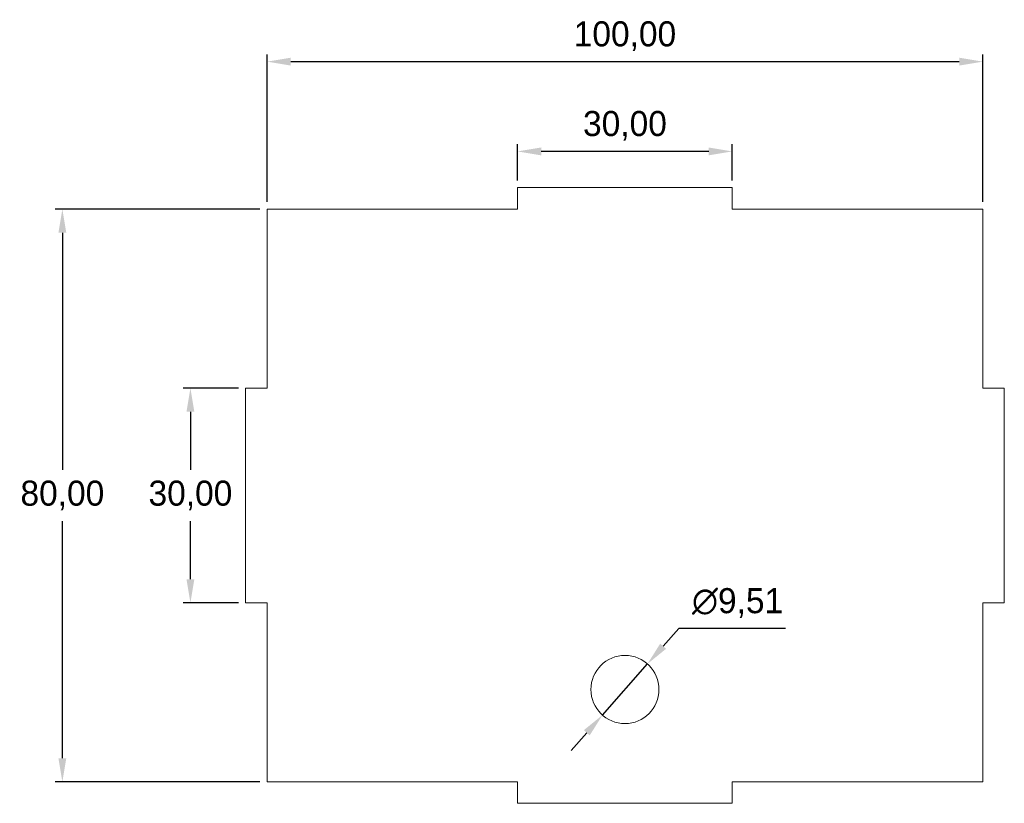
# Model space of a CAD drawing. Header units: millimetres. Extents: x -85 to 53, y -43 to 66.
import ezdxf

# ---------------------------------------------------------------- set-up
doc = ezdxf.new("R2010")
doc.units = ezdxf.units.MM
doc.header["$PDSIZE"] = -1
doc.dimstyles.new('ISO-25', dxfattribs={"dimtxt": 2.5, "dimasz": 2.5, "dimexe": 1.25, "dimexo": 0.625, "dimtad": 1, "dimtxsty": 'Standard', "dimcen": 2.5, "dimadec": 0, "dimazin": 0, "dimtfac": 1, "dimtmove": 0, "dimatfit": 3, "dimfxl": 1, "dimarcsym": 0})

# ---------------------------------------------------------------- blocks, each defined once
blk = doc.blocks.new('*D1')
at = {"color": 0, "lineweight": -2, "transparency": 16777216}
for p, q in [((-15, 44), (-15, 49.06)), ((15, 44), (15, 49.06)), ((11.7, 48.06), (-11.7, 48.06))]:
    blk.add_line(p, q, dxfattribs=at)
at = {"color": 0, "transparency": 16777216}
for points in [[(-11.7, 48.61), (-11.7, 47.51), (-15, 48.06)], [(11.7, 48.61), (11.7, 47.51), (15, 48.06)]]:
    blk.add_solid(points, dxfattribs=at)
at = {"layer": 'Defpoints', "color": 0, "transparency": 16777216}
for p in [(-15, 48.06), (-15, 43), (15, 43)]:
    blk.add_point(p, dxfattribs=at)
at = {"color": 0, "transparency": 16777216, "insert": (0, 51.63), "char_height": 3.5, "attachment_point": 5}
blk.add_mtext('30,00', dxfattribs=at)
blk = doc.blocks.new('*D2')
at = {"color": 0, "lineweight": -2, "transparency": 16777216}
for p, q in [((-50, 41), (-50, 61.6)), ((-46.7, 60.6), (46.7, 60.6)), ((50, 41), (50, 61.6))]:
    blk.add_line(p, q, dxfattribs=at)
at = {"color": 0, "transparency": 16777216}
for points in [[(-46.7, 61.15), (-46.7, 60.05), (-50, 60.6)], [(46.7, 61.15), (46.7, 60.05), (50, 60.6)]]:
    blk.add_solid(points, dxfattribs=at)
at = {"layer": 'Defpoints', "color": 0, "transparency": 16777216}
for p in [(50, 60.6), (-50, 40), (50, 40)]:
    blk.add_point(p, dxfattribs=at)
at = {"color": 0, "transparency": 16777216, "insert": (0, 64.16), "char_height": 3.5, "attachment_point": 5}
blk.add_mtext('100,00', dxfattribs=at)
blk = doc.blocks.new('*D3')
at = {"color": 0, "lineweight": -2, "transparency": 16777216}
for p, q in [((-54, 15), (-61.71, 15)), ((-60.71, 11.7), (-60.71, 3.57)), ((-60.71, -11.7), (-60.71, -3.57)), ((-54, -15), (-61.71, -15))]:
    blk.add_line(p, q, dxfattribs=at)
at = {"color": 0, "transparency": 16777216}
for points in [[(-61.26, 11.7), (-60.16, 11.7), (-60.71, 15)], [(-61.26, -11.7), (-60.16, -11.7), (-60.71, -15)]]:
    blk.add_solid(points, dxfattribs=at)
at = {"layer": 'Defpoints', "color": 0, "transparency": 16777216}
for p in [(-53, 15), (-60.71, -15), (-53, -15)]:
    blk.add_point(p, dxfattribs=at)
at = {"color": 0, "transparency": 16777216, "insert": (-60.71, 0), "char_height": 3.5, "attachment_point": 5}
blk.add_mtext('30,00', dxfattribs=at)
blk = doc.blocks.new('*D4')
at = {"color": 0, "lineweight": -2, "transparency": 16777216}
for p, q in [((-51, 40), (-79.6, 40)), ((-78.6, 36.7), (-78.6, 3.57)), ((-78.6, -36.7), (-78.6, -3.57)), ((-51, -40), (-79.6, -40))]:
    blk.add_line(p, q, dxfattribs=at)
at = {"color": 0, "transparency": 16777216}
for points in [[(-79.15, 36.7), (-78.05, 36.7), (-78.6, 40)], [(-79.15, -36.7), (-78.05, -36.7), (-78.6, -40)]]:
    blk.add_solid(points, dxfattribs=at)
at = {"layer": 'Defpoints', "color": 0, "transparency": 16777216}
for p in [(-50, 40), (-78.6, -40), (-50, -40)]:
    blk.add_point(p, dxfattribs=at)
at = {"color": 0, "transparency": 16777216, "insert": (-78.6, 0), "char_height": 3.5, "attachment_point": 5}
blk.add_mtext('80,00', dxfattribs=at)
blk = doc.blocks.new('*D5')
at = {"color": 0, "lineweight": -2, "transparency": 16777216}
for p, q in [((7.51, -18.58), (5.33, -21.06)), ((22.45, -18.58), (7.51, -18.58)), ((-3.14, -30.67), (3.14, -23.54)), ((-5.33, -33.15), (-7.51, -35.62))]:
    blk.add_line(p, q, dxfattribs=at)
at = {"color": 0, "transparency": 16777216}
for points in [[(4.92, -20.7), (5.74, -21.42), (3.14, -23.54)], [(-5.74, -32.78), (-4.92, -33.51), (-3.14, -30.67)]]:
    blk.add_solid(points, dxfattribs=at)
at = {"layer": 'Defpoints', "color": 0, "transparency": 16777216}
for p in [(3.14, -23.54), (-3.14, -30.67)]:
    blk.add_point(p, dxfattribs=at)
at = {"color": 0, "transparency": 16777216, "insert": (15.74, -15.02), "char_height": 3.5, "attachment_point": 5}
blk.add_mtext('∅9,51', dxfattribs=at)

msp = doc.modelspace()

# ---------------------------------------------------------------- linework, layer by layer
at = {"color": 7, "linetype": 'Continuous', "lineweight": 15}
for p, q in [((-15, 43), (-15, 40)), ((15, 43), (-15, 43)), ((15, 40), (15, 43)), ((-50, 40), (-50, 15)), ((-15, 40), (-50, 40)), ((50, 40), (15, 40)), ((50, 15), (50, 40)), ((-53, 15), (-53, -15)), ((-50, 15), (-53, 15)), ((53, 15), (50, 15)), ((53, -15), (53, 15)), ((-53, -15), (-50, -15)), ((-50, -15), (-50, -40)), ((50, -15), (53, -15)), ((50, -40), (50, -15)), ((-50, -40), (-15, -40)), ((-15, -40), (-15, -43)), ((15, -40), (50, -40)), ((15, -43), (15, -40)), ((-15, -43), (15, -43))]:
    msp.add_line(p, q, dxfattribs=at)
msp.add_circle((0, -27.104), 4.755, dxfattribs=at)

# ---------------------------------------------------------------- dimensions: what is measured, and where the dimension line sits
for base, p1, p2, picture, middle in [((50, 60.597), (-50, 40), (50, 40), '*D2', (0, 64.163)), ((-15, 48.062), (15, 43), (-15, 43), '*D1', (0, 51.628))]:
    dim = msp.add_linear_dim(base=base, p1=p1, p2=p2, dimstyle='ISO-25', override={"dimtxt": 3.5, "dimasz": 3.302, "dimexe": 1, "dimexo": 1, "dimgap": 1.524, "dimtih": 1, "dimtoh": 1, "dimzin": 0, "dimadec": 2, "dimtzin": 0})
    dim.commit()
    dim.dimension.update_dxf_attribs({"geometry": picture, "text_midpoint": middle})
for base, p1, p2, picture, middle in [((-78.599, -40), (-50, 40), (-50, -40), '*D4', (-78.599, 0)), ((-60.711, -15), (-53, 15), (-53, -15), '*D3', (-60.711, 0))]:
    dim = msp.add_linear_dim(base=base, p1=p1, p2=p2, angle=90, dimstyle='ISO-25', override={"dimtxt": 3.5, "dimasz": 3.302, "dimexe": 1, "dimexo": 1, "dimgap": 1.524, "dimtih": 1, "dimtoh": 1, "dimzin": 0, "dimadec": 2, "dimtzin": 0})
    dim.commit()
    dim.dimension.update_dxf_attribs({"geometry": picture, "text_midpoint": middle})
dim = msp.add_diameter_dim_2p(p1=(-3.144, -30.671), p2=(3.144, -23.537), dimstyle='ISO-25', override={"dimtxt": 3.5, "dimasz": 3.302, "dimexe": 1, "dimexo": 1, "dimgap": 1.524, "dimtih": 1, "dimtoh": 1, "dimzin": 0, "dimadec": 2, "dimtzin": 0})
dim.commit()
dim.dimension.update_dxf_attribs({"geometry": '*D5', "text_midpoint": (15.744, -18.583), "dimtype": 163})

doc.saveas('drawing.dxf')
